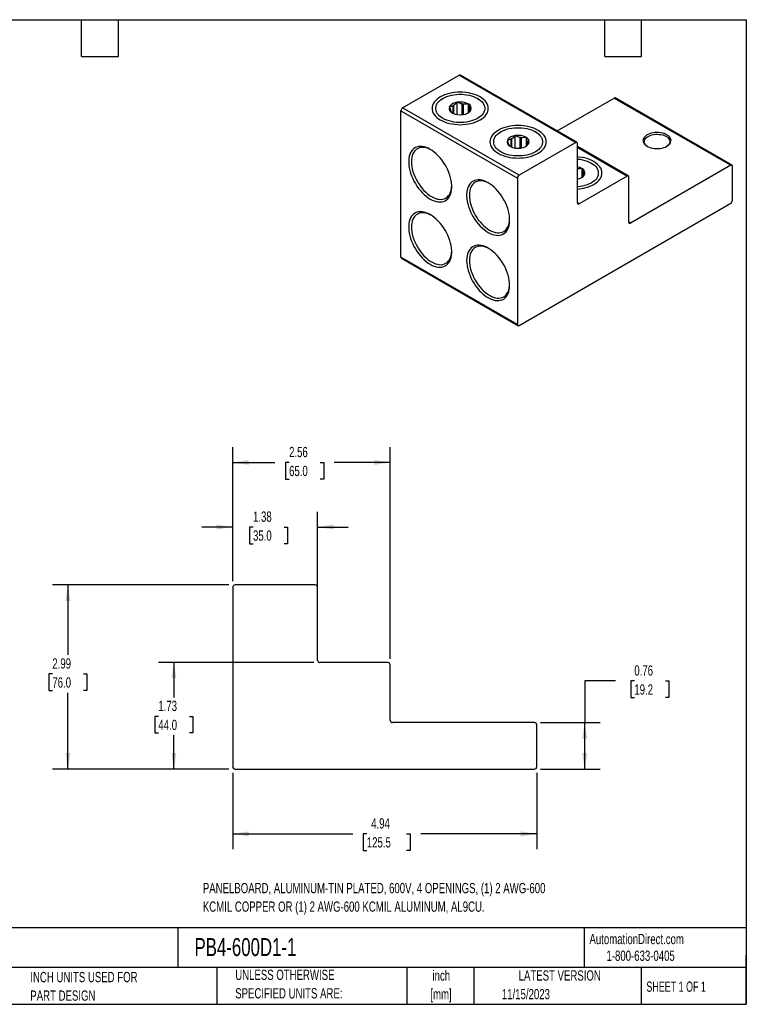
# Model space of a CAD drawing. Header units: inches. Extents: x 0.5 to 21.5, y 0.5 to 16.5.
# Tile 2 of 2: x 9.7 to 21.5, y 0.5 to 16.5. Entities that reach past the tile are written whole.
import ezdxf

# ---------------------------------------------------------------- set-up
doc = ezdxf.new("R2010")
doc.units = ezdxf.units.IN
doc.header["$LTSCALE"] = 2
doc.header["$MEASUREMENT"] = 0
doc.layers.add('DIMENSIONS', color=140, linetype='Continuous', lineweight=25)
doc.layers.add('TEXT', color=140, linetype='Continuous', lineweight=25)
doc.styles.add('SLDTEXTSTYLE0', font='TXT', dxfattribs={"width": 0.7})
doc.styles.add('SLDTEXTSTYLE1', font='TXT', dxfattribs={"width": 0.65})
doc.dimstyles.new('SLDDIMSTYLE0', dxfattribs={"dimtxt": 0.169922, "dimasz": 0.26, "dimexe": 0, "dimexo": 0.0625, "dimgap": 0.04248, "dimtad": 0, "dimtih": 1, "dimtoh": 1, "dimrnd": 1e-09, "dimzin": 12, "dimdsep": 46, "dimtxsty": 'SLDTEXTSTYLE0', "dimsah": 1, "dimcen": 0.09, "dimadec": 0, "dimazin": 3, "dimtfac": 1, "dimtofl": 0, "dimtmove": 0, "dimatfit": 3, "dimfxl": 0, "dimfrac": 2, "dimtolj": 1, "dimtzin": 12, "dimarcsym": 0})
doc.dimstyles.new('SLDDIMSTYLE1', dxfattribs={"dimtxt": 0.169922, "dimasz": 0.26, "dimexe": 0, "dimexo": 0.0625, "dimgap": 0.04248, "dimtad": 0, "dimtih": 1, "dimtoh": 1, "dimrnd": 1e-09, "dimzin": 12, "dimdsep": 46, "dimtxsty": 'SLDTEXTSTYLE0', "dimsah": 1, "dimcen": 0.09, "dimadec": 0, "dimazin": 3, "dimtfac": 1, "dimtmove": 0, "dimatfit": 0, "dimfxl": 0, "dimfrac": 2, "dimtolj": 1, "dimtzin": 12, "dimarcsym": 0})
doc.dimstyles.new('SLDDIMSTYLE2', dxfattribs={"dimtxt": 0.169922, "dimasz": 0.26, "dimexe": 0, "dimexo": 0.0625, "dimgap": 0.04248, "dimtad": 0, "dimtih": 1, "dimtoh": 1, "dimrnd": 1e-09, "dimdsep": 46, "dimtxsty": 'SLDTEXTSTYLE0', "dimsah": 1, "dimcen": 0.09, "dimadec": 0, "dimazin": 2, "dimtfac": 1, "dimtofl": 0, "dimtmove": 0, "dimatfit": 3, "dimfxl": 0, "dimfrac": 2, "dimtolj": 1, "dimtzin": 12, "dimarcsym": 0})

# ---------------------------------------------------------------- blocks, each defined once
blk = doc.blocks.new('_D_1')
at = {"layer": 'DIMENSIONS'}
for p, q in [((13.095, 7.315), (10.229, 7.315)), ((10.479, 7.315), (10.479, 6.177)), ((10.226, 5.868), (10.169, 5.868)), ((10.169, 5.868), (10.169, 5.598)), ((10.731, 5.868), (10.788, 5.868)), ((10.788, 5.868), (10.788, 5.598)), ((10.169, 5.598), (10.226, 5.598)), ((10.479, 4.323), (10.479, 5.56)), ((10.788, 5.598), (10.731, 5.598)), ((13.095, 4.323), (10.229, 4.323))]:
    blk.add_line(p, q, dxfattribs=at)
for points in [[(10.479, 7.315), (10.439, 7.055), (10.519, 7.055)], [(10.479, 4.323), (10.519, 4.583), (10.439, 4.583)]]:
    blk.add_solid(points, dxfattribs=at)
at = {"layer": 'DIMENSIONS', "char_height": 0.1667, "attachment_point": 1, "style": 'SLDTEXTSTYLE0'}
for s, insert in [('2.99', (10.226, 6.121)), ('76.0', (10.226, 5.813))]:
    blk.add_mtext(s, dxfattribs=dict(at, insert=insert))
blk = doc.blocks.new('_D_2')
at = {"layer": 'DIMENSIONS'}
for p, q in [((14.473, 6.055), (11.951, 6.055)), ((12.201, 6.055), (12.201, 5.488)), ((11.948, 5.179), (11.891, 5.179)), ((11.891, 5.179), (11.891, 4.909)), ((12.453, 5.179), (12.51, 5.179)), ((12.51, 5.179), (12.51, 4.909)), ((11.891, 4.909), (11.948, 4.909)), ((12.201, 4.323), (12.201, 4.871)), ((12.51, 4.909), (12.453, 4.909)), ((13.095, 4.323), (11.951, 4.323))]:
    blk.add_line(p, q, dxfattribs=at)
for points in [[(12.201, 6.055), (12.161, 5.795), (12.241, 5.795)], [(12.201, 4.323), (12.241, 4.583), (12.161, 4.583)]]:
    blk.add_solid(points, dxfattribs=at)
at = {"layer": 'DIMENSIONS', "char_height": 0.1667, "attachment_point": 1, "style": 'SLDTEXTSTYLE0'}
for s, insert in [('1.73', (11.948, 5.432)), ('44.0', (11.948, 5.124))]:
    blk.add_mtext(s, dxfattribs=dict(at, insert=insert))
blk = doc.blocks.new('_D_3')
at = {"layer": 'DIMENSIONS'}
for p, q in [((13.156, 7.375), (13.156, 8.505)), ((14.534, 6.913), (14.534, 8.505)), ((13.156, 8.255), (12.656, 8.255)), ((13.486, 8.255), (13.429, 8.255)), ((13.429, 8.255), (13.429, 7.985)), ((13.991, 8.255), (14.048, 8.255)), ((14.048, 8.255), (14.048, 7.985)), ((14.534, 8.255), (15.034, 8.255)), ((13.429, 7.985), (13.486, 7.985)), ((14.048, 7.985), (13.991, 7.985))]:
    blk.add_line(p, q, dxfattribs=at)
for points in [[(13.156, 8.255), (12.896, 8.295), (12.896, 8.215)], [(14.534, 8.255), (14.794, 8.215), (14.794, 8.295)]]:
    blk.add_solid(points, dxfattribs=at)
at = {"layer": 'DIMENSIONS', "char_height": 0.1667, "attachment_point": 1, "style": 'SLDTEXTSTYLE0'}
for s, insert in [('1.38', (13.486, 8.508)), ('35.0', (13.486, 8.2))]:
    blk.add_mtext(s, dxfattribs=dict(at, insert=insert))
blk = doc.blocks.new('_D_4')
at = {"layer": 'DIMENSIONS'}
for p, q in [((13.156, 7.375), (13.156, 9.555)), ((15.715, 6.115), (15.715, 9.555)), ((13.156, 9.305), (13.842, 9.305)), ((14.072, 9.305), (14.015, 9.305)), ((14.015, 9.305), (14.015, 9.035)), ((14.577, 9.305), (14.634, 9.305)), ((14.634, 9.305), (14.634, 9.035)), ((15.715, 9.305), (14.807, 9.305)), ((14.015, 9.035), (14.072, 9.035)), ((14.634, 9.035), (14.577, 9.035))]:
    blk.add_line(p, q, dxfattribs=at)
for points in [[(13.156, 9.305), (13.416, 9.265), (13.416, 9.345)], [(15.715, 9.305), (15.455, 9.345), (15.455, 9.265)]]:
    blk.add_solid(points, dxfattribs=at)
at = {"layer": 'DIMENSIONS', "char_height": 0.1667, "attachment_point": 1, "style": 'SLDTEXTSTYLE0'}
for s, insert in [('2.56', (14.072, 9.558)), ('65.0', (14.072, 9.25))]:
    blk.add_mtext(s, dxfattribs=dict(at, insert=insert))
blk = doc.blocks.new('_D_5')
at = {"layer": 'DIMENSIONS'}
for p, q in [((13.156, 4.262), (13.156, 3.02)), ((18.097, 4.262), (18.097, 3.02)), ((13.156, 3.27), (15.105, 3.27)), ((15.335, 3.27), (15.278, 3.27)), ((15.278, 3.27), (15.278, 3)), ((15.981, 3.27), (16.038, 3.27)), ((16.038, 3.27), (16.038, 3)), ((18.097, 3.27), (16.211, 3.27)), ((15.278, 3), (15.335, 3)), ((16.038, 3), (15.981, 3))]:
    blk.add_line(p, q, dxfattribs=at)
for points in [[(13.156, 3.27), (13.416, 3.23), (13.416, 3.31)], [(18.097, 3.27), (17.837, 3.31), (17.837, 3.23)]]:
    blk.add_solid(points, dxfattribs=at)
at = {"layer": 'DIMENSIONS', "char_height": 0.1667, "attachment_point": 1, "style": 'SLDTEXTSTYLE0'}
for s, insert in [('4.94', (15.406, 3.523)), ('125.5', (15.335, 3.215))]:
    blk.add_mtext(s, dxfattribs=dict(at, insert=insert))
blk = doc.blocks.new('_D_6')
at = {"layer": 'DIMENSIONS'}
for p, q in [((19.375, 5.755), (18.875, 5.755)), ((18.875, 5.755), (18.875, 5.078)), ((19.681, 5.755), (19.624, 5.755)), ((19.624, 5.755), (19.624, 5.485)), ((20.186, 5.755), (20.243, 5.755)), ((20.243, 5.755), (20.243, 5.485)), ((19.624, 5.485), (19.681, 5.485)), ((20.243, 5.485), (20.186, 5.485)), ((18.157, 5.078), (19.125, 5.078)), ((18.875, 4.323), (18.875, 5.078)), ((18.157, 4.323), (19.125, 4.323))]:
    blk.add_line(p, q, dxfattribs=at)
for points in [[(18.875, 5.078), (18.835, 4.818), (18.915, 4.818)], [(18.875, 4.323), (18.915, 4.583), (18.835, 4.583)]]:
    blk.add_solid(points, dxfattribs=at)
at = {"layer": 'DIMENSIONS', "char_height": 0.1667, "attachment_point": 1, "style": 'SLDTEXTSTYLE0'}
for s, insert in [('0.76', (19.681, 6.008)), ('19.2', (19.681, 5.699))]:
    blk.add_mtext(s, dxfattribs=dict(at, insert=insert))

msp = doc.modelspace()

# ---------------------------------------------------------------- linework, layer by layer
for p, q in [((15.917, 15.068), (16.835, 15.598)), ((16.835, 15.598), (18.728, 14.506)), ((18.748, 14.508), (16.855, 15.6)), ((16.571, 15.221), (16.55, 15.209)), ((17.155, 15.209), (17.134, 15.221)), ((18.428, 14.692), (19.355, 15.227)), ((19.355, 15.227), (21.248, 14.134)), ((21.268, 14.136), (19.375, 15.229)), ((17.81, 13.975), (15.917, 15.068)), ((16.676, 15.086), (16.679, 15.087)), ((16.677, 15.083), (16.676, 15.086)), ((16.732, 15.099), (16.732, 14.981)), ((16.75, 14.973), (16.75, 15.11)), ((16.802, 15.158), (16.805, 15.16)), ((16.805, 15.16), (16.809, 15.159)), ((16.805, 14.958), (16.805, 15.16)), ((16.881, 15.13), (16.881, 14.956)), ((16.905, 14.959), (16.905, 15.126)), ((16.977, 15.133), (16.981, 15.133)), ((16.981, 15.133), (16.982, 15.131)), ((16.981, 15.133), (16.981, 14.988)), ((17.001, 15.071), (17.001, 15.005)), ((17.008, 15.011), (17.008, 15.057)), ((15.889, 15.02), (17.782, 13.927)), ((15.889, 12.641), (15.889, 15.02)), ((16.724, 14.984), (16.723, 14.986)), ((16.727, 14.984), (16.724, 14.984)), ((16.899, 14.957), (16.896, 14.958)), ((16.902, 14.959), (16.899, 14.957)), ((17.028, 15.031), (17.025, 15.03)), ((17.027, 15.033), (17.028, 15.031)), ((17.512, 14.678), (17.491, 14.666)), ((17.691, 14.43), (17.691, 14.567)), ((17.743, 14.615), (17.746, 14.617)), ((17.746, 14.617), (17.75, 14.616)), ((17.746, 14.415), (17.746, 14.617)), ((17.821, 14.587), (17.821, 14.413)), ((17.846, 14.416), (17.846, 14.583)), ((17.918, 14.59), (17.922, 14.589)), ((17.922, 14.589), (17.923, 14.587)), ((17.922, 14.589), (17.922, 14.445)), ((18.096, 14.666), (18.075, 14.678)), ((17.617, 14.542), (17.62, 14.544)), ((17.618, 14.54), (17.617, 14.542)), ((17.665, 14.441), (17.664, 14.443)), ((17.668, 14.44), (17.665, 14.441)), ((17.673, 14.556), (17.673, 14.438)), ((18.728, 14.506), (17.81, 13.975)), ((17.84, 14.414), (17.837, 14.414)), ((17.843, 14.415), (17.84, 14.414)), ((17.942, 14.528), (17.942, 14.462)), ((17.949, 14.468), (17.949, 14.514)), ((17.969, 14.488), (17.966, 14.487)), ((17.968, 14.49), (17.969, 14.488)), ((18.756, 13.525), (18.756, 14.489)), ((19.583, 13.961), (18.756, 14.438)), ((18.756, 14.425), (19.564, 13.959)), ((18.823, 14.084), (18.826, 14.083)), ((18.826, 14.083), (18.827, 14.081)), ((18.826, 14.083), (18.826, 13.938)), ((19, 14.159), (18.979, 14.171)), ((21.248, 14.134), (19.619, 13.194)), ((21.276, 13.565), (21.276, 14.118)), ((17.782, 13.927), (17.782, 11.548)), ((19.564, 13.959), (18.784, 13.509)), ((18.847, 14.022), (18.847, 13.955)), ((18.853, 13.962), (18.853, 14.007)), ((18.873, 13.982), (18.871, 13.98)), ((18.873, 13.984), (18.873, 13.982)), ((19.591, 13.21), (19.591, 13.943)), ((17.81, 11.532), (21.248, 13.517)), ((18.784, 13.509), (18.756, 13.525)), ((19.619, 13.194), (19.591, 13.21)), ((17.782, 11.548), (15.889, 12.641)), ((15.897, 12.623), (17.79, 11.53)), ((13.156, 7.275), (13.156, 4.362)), ((14.494, 7.315), (13.195, 7.315)), ((14.534, 6.094), (14.534, 7.275)), ((15.675, 6.055), (14.573, 6.055)), ((15.715, 5.118), (15.715, 6.015)), ((18.057, 5.078), (15.754, 5.078)), ((18.097, 4.362), (18.097, 5.039)), ((13.195, 4.323), (18.057, 4.323))]:
    msp.add_line(p, q)
at = {"flags": 128}
for points in [[(17.175, 14.872), (17.206, 14.891), (17.232, 14.912), (17.255, 14.934), (17.275, 14.957), (17.29, 14.982), (17.301, 15.007), (17.307, 15.033), (17.309, 15.058), (17.307, 15.084), (17.301, 15.11), (17.29, 15.135), (17.275, 15.159), (17.255, 15.183), (17.232, 15.205), (17.206, 15.226), (17.175, 15.245), (17.142, 15.262), (17.106, 15.278), (17.068, 15.291), (17.027, 15.302), (16.985, 15.311), (16.941, 15.317), (16.897, 15.321), (16.852, 15.322), (16.807, 15.321), (16.763, 15.317), (16.719, 15.311), (16.677, 15.302), (16.637, 15.291), (16.598, 15.278), (16.562, 15.262), (16.529, 15.245), (16.499, 15.226), (16.472, 15.205), (16.449, 15.183), (16.43, 15.159), (16.415, 15.135), (16.404, 15.11), (16.397, 15.084), (16.395, 15.058), (16.397, 15.033), (16.404, 15.007), (16.415, 14.982), (16.43, 14.957), (16.449, 14.934), (16.472, 14.912), (16.499, 14.891), (16.529, 14.872), (16.562, 14.854), (16.598, 14.839), (16.637, 14.826), (16.677, 14.815), (16.719, 14.806), (16.763, 14.8), (16.807, 14.796), (16.852, 14.794), (16.897, 14.796), (16.941, 14.8), (16.985, 14.806), (17.027, 14.815), (17.068, 14.826), (17.106, 14.839), (17.142, 14.854), (17.175, 14.872)], [(16.571, 15.221), (16.602, 15.237), (16.635, 15.251), (16.671, 15.263), (16.709, 15.273), (16.749, 15.28), (16.79, 15.285), (16.831, 15.288), (16.873, 15.288), (16.914, 15.285), (16.955, 15.28), (16.995, 15.273), (17.033, 15.263), (17.069, 15.251), (17.103, 15.237), (17.134, 15.221), (17.162, 15.203), (17.186, 15.184), (17.207, 15.163), (17.224, 15.141), (17.237, 15.118), (17.245, 15.094), (17.25, 15.07), (17.25, 15.046), (17.245, 15.022), (17.237, 14.999), (17.224, 14.976), (17.207, 14.954), (17.186, 14.933), (17.162, 14.914), (17.134, 14.896), (17.103, 14.88), (17.069, 14.866), (17.033, 14.854), (16.995, 14.844), (16.955, 14.836), (16.914, 14.831), (16.873, 14.829), (16.831, 14.829), (16.79, 14.831), (16.749, 14.836), (16.709, 14.844), (16.671, 14.854), (16.635, 14.866), (16.602, 14.88), (16.571, 14.896), (16.543, 14.914), (16.518, 14.933), (16.497, 14.954), (16.48, 14.976), (16.468, 14.999), (16.459, 15.022), (16.455, 15.046), (16.455, 15.07), (16.459, 15.094), (16.468, 15.118), (16.48, 15.141), (16.497, 15.163), (16.518, 15.184), (16.543, 15.203), (16.571, 15.221)], [(18.116, 14.329), (18.146, 14.348), (18.173, 14.369), (18.196, 14.391), (18.215, 14.414), (18.231, 14.439), (18.241, 14.464), (18.248, 14.489), (18.25, 14.515), (18.248, 14.541), (18.241, 14.567), (18.231, 14.592), (18.215, 14.616), (18.196, 14.64), (18.173, 14.662), (18.146, 14.683), (18.116, 14.702), (18.083, 14.719), (18.047, 14.735), (18.009, 14.748), (17.968, 14.759), (17.926, 14.768), (17.882, 14.774), (17.838, 14.778), (17.793, 14.779), (17.748, 14.778), (17.704, 14.774), (17.66, 14.768), (17.618, 14.759), (17.578, 14.748), (17.539, 14.735), (17.503, 14.719), (17.47, 14.702), (17.44, 14.683), (17.413, 14.662), (17.39, 14.64), (17.371, 14.616), (17.356, 14.592), (17.345, 14.567), (17.338, 14.541), (17.336, 14.515), (17.338, 14.489), (17.345, 14.464), (17.356, 14.439), (17.371, 14.414), (17.39, 14.391), (17.413, 14.369), (17.44, 14.348), (17.47, 14.329), (17.503, 14.311), (17.539, 14.296), (17.578, 14.282), (17.618, 14.271), (17.66, 14.263), (17.704, 14.256), (17.748, 14.253), (17.793, 14.251), (17.838, 14.253), (17.882, 14.256), (17.926, 14.263), (17.968, 14.271), (18.009, 14.282), (18.047, 14.296), (18.083, 14.311), (18.116, 14.329)], [(17.512, 14.678), (17.543, 14.694), (17.576, 14.708), (17.612, 14.72), (17.65, 14.73), (17.69, 14.737), (17.731, 14.742), (17.772, 14.745), (17.814, 14.745), (17.855, 14.742), (17.896, 14.737), (17.936, 14.73), (17.974, 14.72), (18.01, 14.708), (18.044, 14.694), (18.075, 14.678), (18.102, 14.66), (18.127, 14.64), (18.148, 14.62), (18.165, 14.598), (18.178, 14.575), (18.186, 14.551), (18.191, 14.527), (18.191, 14.503), (18.186, 14.479), (18.178, 14.456), (18.165, 14.433), (18.148, 14.411), (18.127, 14.39), (18.102, 14.371), (18.075, 14.353), (18.044, 14.337), (18.01, 14.322), (17.974, 14.31), (17.936, 14.301), (17.896, 14.293), (17.855, 14.288), (17.814, 14.286), (17.772, 14.286), (17.731, 14.288), (17.69, 14.293), (17.65, 14.301), (17.612, 14.31), (17.576, 14.322), (17.543, 14.337), (17.512, 14.353), (17.484, 14.371), (17.459, 14.39), (17.438, 14.411), (17.421, 14.433), (17.409, 14.456), (17.4, 14.479), (17.396, 14.503), (17.396, 14.527), (17.4, 14.551), (17.409, 14.575), (17.421, 14.598), (17.438, 14.62), (17.459, 14.64), (17.484, 14.66), (17.512, 14.678)], [(20.211, 14.443), (20.232, 14.457), (20.249, 14.472), (20.262, 14.489), (20.271, 14.506), (20.276, 14.524), (20.277, 14.543), (20.273, 14.561), (20.265, 14.578), (20.253, 14.595), (20.236, 14.611), (20.216, 14.625), (20.193, 14.637), (20.167, 14.648), (20.139, 14.656), (20.109, 14.662), (20.078, 14.666), (20.047, 14.666), (20.015, 14.665), (19.985, 14.661), (19.955, 14.654), (19.928, 14.645), (19.902, 14.634), (19.88, 14.622), (19.861, 14.607), (19.846, 14.591), (19.834, 14.574), (19.827, 14.556), (19.824, 14.538), (19.826, 14.52), (19.832, 14.502), (19.842, 14.485), (19.857, 14.468), (19.875, 14.454), (19.896, 14.44), (19.921, 14.429), (19.948, 14.419), (19.977, 14.412), (20.008, 14.408), (20.039, 14.405), (20.071, 14.406), (20.102, 14.408), (20.132, 14.414), (20.161, 14.421), (20.187, 14.431), (20.211, 14.443)], [(19.898, 14.439), (19.881, 14.452), (19.865, 14.467), (19.854, 14.483), (19.847, 14.5), (19.844, 14.518), (19.846, 14.535), (19.852, 14.552), (19.862, 14.568), (19.876, 14.584), (19.894, 14.598), (19.916, 14.61), (19.94, 14.62), (19.967, 14.629), (19.995, 14.635), (20.024, 14.638), (20.055, 14.639), (20.085, 14.637), (20.114, 14.633), (20.142, 14.627), (20.168, 14.618), (20.192, 14.607), (20.212, 14.594), (20.229, 14.58), (20.242, 14.564), (20.252, 14.548), (20.257, 14.531), (20.257, 14.513), (20.253, 14.496), (20.245, 14.479), (20.233, 14.463), (20.217, 14.449), (20.204, 14.439)], [(16.365, 13.586), (16.398, 13.569), (16.431, 13.555), (16.463, 13.546), (16.495, 13.54), (16.525, 13.539), (16.554, 13.541), (16.581, 13.548), (16.606, 13.558), (16.629, 13.573), (16.65, 13.591), (16.668, 13.613), (16.683, 13.638), (16.695, 13.667), (16.704, 13.698), (16.711, 13.732), (16.714, 13.769), (16.714, 13.807), (16.711, 13.847), (16.704, 13.889), (16.695, 13.931), (16.683, 13.974), (16.668, 14.017), (16.65, 14.059), (16.629, 14.101), (16.606, 14.142), (16.581, 14.182), (16.554, 14.22), (16.525, 14.256), (16.495, 14.289), (16.463, 14.32), (16.431, 14.348), (16.398, 14.372), (16.365, 14.393), (16.332, 14.41), (16.299, 14.424), (16.267, 14.433), (16.235, 14.439), (16.205, 14.441), (16.176, 14.438), (16.149, 14.431), (16.124, 14.421), (16.101, 14.406), (16.08, 14.388), (16.062, 14.366), (16.047, 14.341), (16.035, 14.312), (16.025, 14.281), (16.019, 14.247), (16.016, 14.21), (16.016, 14.172), (16.019, 14.132), (16.025, 14.09), (16.035, 14.048), (16.047, 14.005), (16.062, 13.962), (16.08, 13.92), (16.101, 13.878), (16.124, 13.837), (16.149, 13.797), (16.176, 13.759), (16.205, 13.723), (16.235, 13.69), (16.267, 13.659), (16.299, 13.632), (16.332, 13.607), (16.365, 13.586)], [(16.376, 14.386), (16.355, 14.397), (16.323, 14.41), (16.292, 14.419), (16.262, 14.424), (16.233, 14.425), (16.205, 14.421), (16.18, 14.414), (16.156, 14.403), (16.134, 14.388), (16.115, 14.369), (16.099, 14.347), (16.085, 14.321), (16.074, 14.293), (16.066, 14.261), (16.062, 14.227), (16.06, 14.191)], [(19.021, 13.822), (19.051, 13.841), (19.078, 13.862), (19.101, 13.884), (19.12, 13.908), (19.135, 13.932), (19.146, 13.957), (19.153, 13.983), (19.155, 14.009), (19.153, 14.035), (19.146, 14.06), (19.135, 14.085), (19.12, 14.11), (19.101, 14.133), (19.078, 14.155), (19.051, 14.176), (19.021, 14.195), (18.988, 14.213), (18.952, 14.228), (18.913, 14.242), (18.873, 14.253), (18.831, 14.261), (18.787, 14.268), (18.756, 14.271)], [(16.06, 14.191), (16.062, 14.153), (16.066, 14.114), (16.074, 14.073), (16.085, 14.032), (16.099, 13.991), (16.115, 13.95), (16.134, 13.909), (16.156, 13.869), (16.18, 13.83), (16.205, 13.793), (16.233, 13.758), (16.262, 13.726), (16.292, 13.696), (16.323, 13.669), (16.355, 13.645), (16.387, 13.625), (16.419, 13.608), (16.451, 13.595), (16.482, 13.586), (16.512, 13.581), (16.541, 13.58), (16.569, 13.583), (16.595, 13.591), (16.619, 13.602), (16.64, 13.617), (16.659, 13.636), (16.676, 13.658), (16.689, 13.683), (16.7, 13.712), (16.708, 13.744), (16.713, 13.777), (16.714, 13.801)], [(18.756, 14.236), (18.76, 14.236), (18.801, 14.231), (18.841, 14.223), (18.879, 14.214), (18.915, 14.202), (18.948, 14.187), (18.979, 14.171), (19.007, 14.153), (19.032, 14.134), (19.053, 14.113), (19.07, 14.091), (19.082, 14.068), (19.091, 14.045), (19.095, 14.021), (19.095, 13.997), (19.091, 13.973), (19.082, 13.949), (19.07, 13.926), (19.053, 13.904), (19.032, 13.884), (19.007, 13.864), (18.979, 13.846), (18.948, 13.83), (18.915, 13.816), (18.879, 13.804), (18.841, 13.794), (18.801, 13.787), (18.76, 13.782), (18.756, 13.781)], [(17.306, 13.043), (17.339, 13.026), (17.372, 13.012), (17.404, 13.002), (17.436, 12.997), (17.466, 12.995), (17.495, 12.998), (17.522, 13.005), (17.547, 13.015), (17.57, 13.03), (17.591, 13.048), (17.608, 13.07), (17.624, 13.095), (17.636, 13.124), (17.645, 13.155), (17.652, 13.189), (17.655, 13.226), (17.655, 13.264), (17.652, 13.304), (17.645, 13.345), (17.636, 13.388), (17.624, 13.43), (17.608, 13.473), (17.591, 13.516), (17.57, 13.558), (17.547, 13.599), (17.522, 13.639), (17.495, 13.677), (17.466, 13.713), (17.436, 13.746), (17.404, 13.777), (17.372, 13.804), (17.339, 13.829), (17.306, 13.85), (17.273, 13.867), (17.24, 13.881), (17.207, 13.89), (17.176, 13.896), (17.146, 13.897), (17.117, 13.895), (17.09, 13.888), (17.065, 13.878), (17.042, 13.863), (17.021, 13.845), (17.003, 13.823), (16.988, 13.797), (16.976, 13.769), (16.966, 13.737), (16.96, 13.703), (16.957, 13.667), (16.957, 13.629), (16.96, 13.589), (16.966, 13.547), (16.976, 13.505), (16.988, 13.462), (17.003, 13.419), (17.021, 13.377), (17.042, 13.335), (17.065, 13.294), (17.09, 13.254), (17.117, 13.216), (17.146, 13.18), (17.176, 13.147), (17.207, 13.116), (17.24, 13.088), (17.273, 13.064), (17.306, 13.043)], [(17.317, 13.843), (17.296, 13.854), (17.264, 13.867), (17.233, 13.875), (17.203, 13.88), (17.174, 13.881), (17.146, 13.878), (17.121, 13.871), (17.097, 13.86), (17.075, 13.845), (17.056, 13.826), (17.04, 13.804), (17.026, 13.778), (17.015, 13.75), (17.007, 13.718), (17.003, 13.684), (17.001, 13.648), (17.003, 13.61), (17.007, 13.571), (17.015, 13.53), (17.026, 13.489), (17.04, 13.448), (17.056, 13.406), (17.075, 13.366), (17.097, 13.326), (17.121, 13.287), (17.146, 13.25), (17.174, 13.215), (17.203, 13.182), (17.233, 13.153), (17.264, 13.126), (17.296, 13.102), (17.328, 13.081), (17.36, 13.065), (17.392, 13.052), (17.423, 13.043), (17.453, 13.038), (17.482, 13.037), (17.51, 13.04), (17.536, 13.047), (17.559, 13.059), (17.581, 13.074), (17.6, 13.092), (17.617, 13.115), (17.63, 13.14), (17.641, 13.169), (17.649, 13.2), (17.654, 13.234), (17.655, 13.258)], [(16.365, 12.525), (16.398, 12.508), (16.431, 12.494), (16.463, 12.485), (16.495, 12.479), (16.525, 12.478), (16.554, 12.48), (16.581, 12.487), (16.606, 12.498), (16.629, 12.512), (16.65, 12.53), (16.668, 12.552), (16.683, 12.578), (16.695, 12.606), (16.704, 12.638), (16.711, 12.672), (16.714, 12.708), (16.714, 12.746), (16.711, 12.786), (16.704, 12.828), (16.695, 12.87), (16.683, 12.913), (16.668, 12.956), (16.65, 12.998), (16.629, 13.04), (16.606, 13.081), (16.581, 13.121), (16.554, 13.159), (16.525, 13.195), (16.495, 13.228), (16.463, 13.259), (16.431, 13.287), (16.398, 13.311), (16.365, 13.332), (16.332, 13.349), (16.299, 13.363), (16.267, 13.373), (16.235, 13.378), (16.205, 13.38), (16.176, 13.377), (16.149, 13.371), (16.124, 13.36), (16.101, 13.345), (16.08, 13.327), (16.062, 13.305), (16.047, 13.28), (16.035, 13.251), (16.025, 13.22), (16.019, 13.186), (16.016, 13.149), (16.016, 13.111), (16.019, 13.071), (16.025, 13.03), (16.035, 12.987), (16.047, 12.945), (16.062, 12.902), (16.08, 12.859), (16.101, 12.817), (16.124, 12.776), (16.149, 12.736), (16.176, 12.698), (16.205, 12.663), (16.235, 12.629), (16.267, 12.598), (16.299, 12.571), (16.332, 12.546), (16.365, 12.525)], [(16.376, 13.325), (16.355, 13.336), (16.323, 13.349), (16.292, 13.358), (16.262, 13.363), (16.233, 13.364), (16.205, 13.361), (16.18, 13.353), (16.156, 13.342), (16.134, 13.327), (16.115, 13.308), (16.099, 13.286), (16.085, 13.261), (16.074, 13.232), (16.066, 13.2), (16.062, 13.166), (16.06, 13.13)], [(16.06, 13.13), (16.062, 13.092), (16.066, 13.053), (16.074, 13.013), (16.085, 12.971), (16.099, 12.93), (16.115, 12.889), (16.134, 12.848), (16.156, 12.808), (16.18, 12.769), (16.205, 12.732), (16.233, 12.697), (16.262, 12.665), (16.292, 12.635), (16.323, 12.608), (16.355, 12.584), (16.387, 12.564), (16.419, 12.547), (16.451, 12.534), (16.482, 12.525), (16.512, 12.52), (16.541, 12.519), (16.569, 12.523), (16.595, 12.53), (16.619, 12.541), (16.64, 12.556), (16.659, 12.575), (16.676, 12.597), (16.689, 12.623), (16.7, 12.651), (16.708, 12.683), (16.713, 12.717), (16.714, 12.74)], [(17.655, 12.184), (17.654, 12.223), (17.649, 12.264), (17.641, 12.306), (17.63, 12.348), (17.616, 12.391), (17.6, 12.434), (17.581, 12.476), (17.559, 12.518), (17.535, 12.558), (17.509, 12.597), (17.481, 12.634), (17.451, 12.669), (17.42, 12.701), (17.388, 12.73), (17.356, 12.756), (17.323, 12.779), (17.289, 12.798), (17.256, 12.814), (17.224, 12.825), (17.192, 12.833), (17.161, 12.836), (17.131, 12.836), (17.103, 12.831), (17.077, 12.822), (17.053, 12.81), (17.031, 12.793), (17.012, 12.773), (16.995, 12.75), (16.982, 12.723), (16.971, 12.693), (16.963, 12.66), (16.958, 12.625), (16.957, 12.587), (16.958, 12.548), (16.963, 12.507), (16.971, 12.465), (16.982, 12.423), (16.995, 12.38), (17.012, 12.337), (17.031, 12.295), (17.053, 12.253), (17.077, 12.213), (17.103, 12.174), (17.131, 12.137), (17.161, 12.102), (17.192, 12.07), (17.224, 12.041), (17.256, 12.015), (17.289, 11.992), (17.323, 11.973), (17.356, 11.957), (17.388, 11.946), (17.42, 11.938), (17.451, 11.935), (17.481, 11.935), (17.509, 11.94), (17.535, 11.949), (17.559, 11.961), (17.581, 11.978), (17.6, 11.998), (17.616, 12.021), (17.63, 12.048), (17.641, 12.078), (17.649, 12.111), (17.654, 12.146), (17.655, 12.184)], [(17.317, 12.782), (17.296, 12.793), (17.264, 12.806), (17.233, 12.815), (17.203, 12.82), (17.174, 12.82), (17.146, 12.817), (17.121, 12.81), (17.097, 12.799), (17.075, 12.784), (17.056, 12.765), (17.04, 12.743), (17.026, 12.717), (17.015, 12.689), (17.007, 12.657), (17.003, 12.623), (17.001, 12.587), (17.003, 12.549), (17.007, 12.51), (17.015, 12.469), (17.026, 12.428), (17.04, 12.387), (17.056, 12.346), (17.075, 12.305), (17.097, 12.265), (17.121, 12.226), (17.146, 12.189), (17.174, 12.154), (17.203, 12.122), (17.233, 12.092), (17.264, 12.065), (17.296, 12.041), (17.328, 12.021), (17.36, 12.004), (17.392, 11.991), (17.423, 11.982), (17.453, 11.977), (17.482, 11.976), (17.51, 11.979), (17.536, 11.987), (17.559, 11.998), (17.581, 12.013), (17.6, 12.031), (17.617, 12.054), (17.63, 12.079), (17.641, 12.108), (17.649, 12.139), (17.654, 12.173), (17.655, 12.197)]]:
    msp.add_lwpolyline(points, dxfattribs=at)
for centre, radius, start, end in [((16.847, 15.582), 0.0198, 65.6929, 125.6176), ((19.366, 15.211), 0.0198, 65.6929, 125.6176), ((15.949, 15.017), 0.0605, 122.6055, 177.3945), ((16.752, 15.059), 0.0787, 161.9759, 247.821), ((16.815, 14.994), 0.165, 94.3849, 145.6098), ((16.815, 14.976), 0.149, 115.9697, 124.0249), ((16.853, 14.885), 0.277, 63.3105, 99.1034), ((16.854, 14.876), 0.255, 78.3965, 84.0174), ((16.952, 15.058), 0.0787, 341.9759, 67.821), ((16.947, 15.037), 0.0637, 17.8039, 31.993), ((16.757, 15.044), 0.0637, 197.8039, 211.993), ((16.852, 15.231), 0.277, 243.3105, 279.1034), ((16.889, 15.123), 0.165, 274.3849, 325.6098), ((17.756, 14.451), 0.165, 94.3849, 145.6098), ((17.756, 14.433), 0.149, 115.9697, 124.0249), ((17.794, 14.342), 0.277, 63.3105, 99.1034), ((17.795, 14.333), 0.255, 78.3965, 84.0174), ((17.893, 14.514), 0.0787, 341.9759, 67.821), ((17.693, 14.516), 0.0787, 161.9759, 247.821), ((17.698, 14.5), 0.0637, 197.8039, 211.993), ((17.793, 14.688), 0.277, 243.3105, 279.1034), ((17.83, 14.58), 0.165, 274.3849, 325.6098), ((17.888, 14.494), 0.0637, 17.8039, 31.993), ((18.739, 14.492), 0.0172, 350.786, 129.2033), ((18.713, 13.879), 0.232, 61.7915, 79.3008), ((18.798, 14.008), 0.0787, 341.9759, 67.821), ((21.259, 14.121), 0.0172, 350.786, 129.2033), ((17.842, 13.924), 0.0605, 122.6055, 177.3945), ((18.738, 14.071), 0.161, 276.6999, 325.8567), ((18.793, 13.988), 0.0637, 17.8039, 31.993), ((19.575, 13.946), 0.0172, 350.786, 129.2033), ((18.723, 14.37), 0.623, 273.0858, 298.5944), ((18.773, 13.522), 0.0172, 170.786, 309.2033), ((21.215, 13.568), 0.0605, 302.6055, 357.3945), ((19.608, 13.207), 0.0172, 170.786, 309.2033), ((15.908, 12.639), 0.0189, 172.7442, 235.9436), ((17.799, 11.545), 0.0172, 170.786, 309.2033), ((13.195, 7.275), 0.0394, 90, 180), ((14.494, 7.275), 0.0394, 0, 90), ((14.573, 6.094), 0.0394, 180, 270), ((15.675, 6.015), 0.0394, 0, 90), ((15.754, 5.118), 0.0394, 180, 270), ((18.057, 5.039), 0.0394, 0, 90), ((13.195, 4.362), 0.0394, 180, 270), ((18.057, 4.362), 0.0394, 270, 0)]:
    msp.add_arc(centre, radius, start, end)
for points in [[(16.677, 15.083), (16.684, 15.061), (16.69, 15.04), (16.697, 15.024)], [(16.802, 15.158), (16.786, 15.139), (16.768, 15.122), (16.75, 15.11)], [(16.977, 15.133), (16.954, 15.127), (16.931, 15.124), (16.905, 15.126)], [(17.027, 15.033), (17.021, 15.037), (17.014, 15.044), (17.008, 15.057)], [(17.743, 14.615), (17.727, 14.596), (17.709, 14.579), (17.691, 14.567)], [(17.918, 14.59), (17.895, 14.584), (17.872, 14.581), (17.846, 14.583)], [(17.618, 14.54), (17.625, 14.518), (17.631, 14.497), (17.638, 14.481)], [(17.968, 14.49), (17.962, 14.494), (17.955, 14.501), (17.949, 14.514)], [(18.873, 13.984), (18.866, 13.988), (18.86, 13.994), (18.853, 14.007)]]:
    msp.add_open_spline(points, degree=3)
for points, knots in [([(16.732, 15.099), (16.722, 15.095), (16.714, 15.092), (16.696, 15.088), (16.687, 15.087), (16.679, 15.087)], [0, 0, 0, 0, 0.5, 0.5, 1, 1, 1, 1]), ([(16.881, 15.13), (16.868, 15.133), (16.856, 15.137), (16.832, 15.147), (16.82, 15.153), (16.809, 15.159)], [0, 0, 0, 0, 0.5, 0.5, 1, 1, 1, 1]), ([(17.001, 15.071), (16.998, 15.079), (16.994, 15.088), (16.988, 15.109), (16.985, 15.119), (16.982, 15.131)], [0, 0, 0, 0, 0.5, 0.5, 1, 1, 1, 1]), ([(16.703, 15.01), (16.707, 15.003), (16.71, 14.998), (16.716, 14.991), (16.72, 14.988), (16.723, 14.986)], [0, 0, 0, 0, 0.5, 0.5, 1, 1, 1, 1]), ([(16.973, 14.981), (16.982, 14.988), (16.991, 14.995), (17.008, 15.011), (17.017, 15.02), (17.025, 15.03)], [0, 0, 0, 0, 0.5, 0.5, 1, 1, 1, 1]), ([(17.821, 14.587), (17.809, 14.59), (17.797, 14.594), (17.773, 14.604), (17.761, 14.61), (17.75, 14.616)], [0, 0, 0, 0, 0.5, 0.5, 1, 1, 1, 1]), ([(17.942, 14.528), (17.939, 14.536), (17.935, 14.545), (17.929, 14.565), (17.926, 14.576), (17.923, 14.587)], [0, 0, 0, 0, 0.5, 0.5, 1, 1, 1, 1]), ([(17.673, 14.556), (17.663, 14.552), (17.654, 14.549), (17.637, 14.545), (17.628, 14.544), (17.62, 14.544)], [0, 0, 0, 0, 0.5, 0.5, 1, 1, 1, 1]), ([(17.644, 14.467), (17.648, 14.46), (17.651, 14.455), (17.657, 14.448), (17.66, 14.445), (17.664, 14.443)], [0, 0, 0, 0, 0.5, 0.5, 1, 1, 1, 1]), ([(17.913, 14.438), (17.923, 14.444), (17.932, 14.452), (17.949, 14.468), (17.958, 14.477), (17.966, 14.487)], [0, 0, 0, 0, 0.5, 0.5, 1, 1, 1, 1]), ([(18.823, 14.084), (18.812, 14.081), (18.79, 14.076), (18.767, 14.077), (18.756, 14.077)], [0, 0, 0, 0, 0.530775, 1, 1, 1, 1]), ([(18.847, 14.022), (18.843, 14.03), (18.84, 14.039), (18.834, 14.059), (18.83, 14.07), (18.827, 14.081)], [0, 0, 0, 0, 0.5, 0.5, 1, 1, 1, 1]), ([(18.818, 13.932), (18.828, 13.938), (18.836, 13.945), (18.854, 13.962), (18.863, 13.971), (18.871, 13.98)], [0, 0, 0, 0, 0.5, 0.5, 1, 1, 1, 1])]:
    msp.add_open_spline(points, degree=3, knots=knots)
at = {"layer": 'TEXT'}
for p, q in [((0.5, 16.5), (21.5, 16.5)), ((10.7, 15.9), (10.7, 16.5)), ((11.3, 15.9), (11.3, 16.5)), ((19.2, 15.9), (19.2, 16.5)), ((19.8, 15.9), (19.8, 16.5)), ((21.5, 16.5), (21.5, 0.5)), ((10.7, 15.9), (11.3, 15.9)), ((19.2, 15.9), (19.8, 15.9)), ((21.5, 1.742), (0.5, 1.742)), ((12.264, 1.742), (12.264, 1.1)), ((18.864, 1.742), (18.864, 1.1)), ((21.5, 0.5), (21.5, 1.3)), ((21.5, 1.1), (0.5, 1.1)), ((12.896, 1.1), (12.896, 0.5)), ((15.986, 1.1), (15.986, 0.5)), ((17.072, 1.1), (17.072, 0.5)), ((19.791, 1.1), (19.791, 0.5)), ((0.5, 0.5), (21.5, 0.5))]:
    msp.add_line(p, q, dxfattribs=at)

# ---------------------------------------------------------------- texts
for s, insert, char_height, attachment_point, style in [('PANELBOARD, ALUMINUM-TIN PLATED, 600V, 4 OPENINGS, (1) 2 AWG-600', (12.671, 2.472), 0.16667, 1, 'SLDTEXTSTYLE0'), ('KCMIL COPPER OR (1) 2 AWG-600 KCMIL ALUMINUM, AL9CU.', (12.671, 2.171), 0.16667, 1, 'SLDTEXTSTYLE0'), ('AutomationDirect.com', (18.952, 1.644), 0.16667, 1, 'SLDTEXTSTYLE0'), ('PB4-600D1-1', (12.536, 1.576), 0.29167, 1, 'SLDTEXTSTYLE0'), ('1-800-633-0405', (19.228, 1.373), 0.16667, 1, 'SLDTEXTSTYLE0'), ('INCH UNITS USED FOR', (9.868, 1.026), 0.16667, 1, 'SLDTEXTSTYLE0'), ('UNLESS OTHERWISE', (13.197, 1.063), 0.16667, 1, 'SLDTEXTSTYLE0'), ('inch', (16.545, 1.051), 0.1667, 2, 'SLDTEXTSTYLE0'), ('LATEST VERSION', (18.469, 1.052), 0.16667, 2, 'SLDTEXTSTYLE0'), ('SHEET 1 OF 1', (19.877, 0.87), 0.16667, 1, 'SLDTEXTSTYLE1'), ('PART DESIGN', (9.868, 0.725), 0.16667, 1, 'SLDTEXTSTYLE0'), ('SPECIFIED UNITS ARE:', (13.197, 0.762), 0.16667, 1, 'SLDTEXTSTYLE0'), ('[mm]', (16.54, 0.75), 0.1667, 2, 'SLDTEXTSTYLE0'), ('11/15/2023', (17.529, 0.749), 0.1667, 1, 'SLDTEXTSTYLE0')]:
    msp.add_mtext(s, dxfattribs=dict(at, insert=insert, char_height=char_height, attachment_point=attachment_point, style=style))

# ---------------------------------------------------------------- dimensions: what is measured, and where the dimension line sits
at = {"layer": 'DIMENSIONS'}
for base, p2, dimstyle, picture, middle in [((15.715, 9.305), (15.715, 6.015), 'SLDDIMSTYLE0', '_D_4', (14.324, 9.305)), ((14.534, 8.255), (14.534, 6.813), 'SLDDIMSTYLE1', '_D_3', (13.739, 8.255))]:
    dim = msp.add_linear_dim(base=base, p1=(13.156, 7.275), p2=p2, dimstyle=dimstyle, dxfattribs=at)
    dim.commit()
    dim.dimension.update_dxf_attribs({"geometry": picture, "text_midpoint": middle, "dimtype": 160})
for base, p1, p2, angle, dimstyle, picture, middle in [((10.479, 4.323), (13.195, 7.315), (13.195, 4.323), 90, 'SLDDIMSTYLE0', '_D_1', (10.479, 5.868)), ((12.201, 4.323), (14.573, 6.055), (13.195, 4.323), 90, 'SLDDIMSTYLE0', '_D_2', (12.201, 5.179)), ((18.8752, 5.0784), (18.0573, 4.3225), (18.0573, 5.0784), 90, 'SLDDIMSTYLE2', '_D_6', (18.8752, 5.7546)), ((18.097, 3.27), (13.156, 4.362), (18.097, 4.362), 0, 'SLDDIMSTYLE0', '_D_5', (15.658, 3.27))]:
    dim = msp.add_linear_dim(base=base, p1=p1, p2=p2, angle=angle, dimstyle=dimstyle, dxfattribs=at)
    dim.commit()
    dim.dimension.update_dxf_attribs({"geometry": picture, "text_midpoint": middle, "dimtype": 160})

doc.saveas('drawing.dxf')
